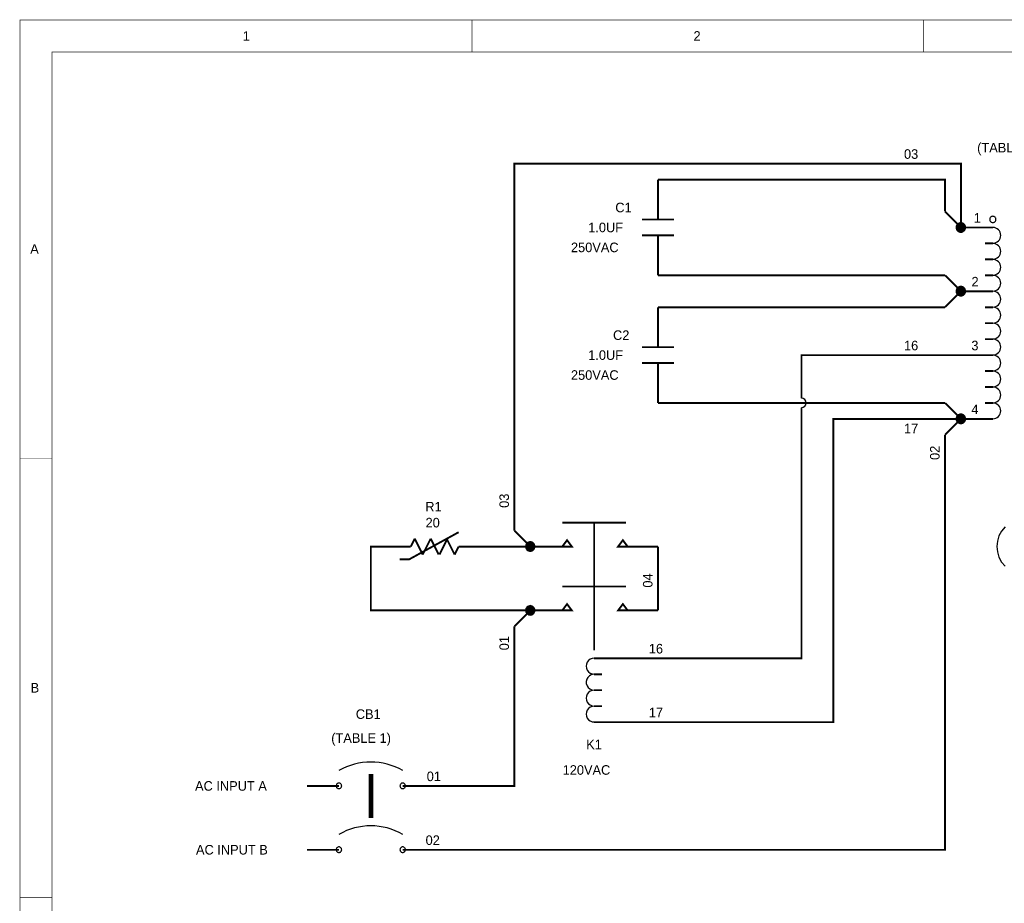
# Model space of a CAD drawing. Extents: x 0 to 17, y 0 to 11.
# Tile 2 of 4: x 0 to 6.2, y 5.5 to 11. Entities that reach past the tile are written whole.
import ezdxf

# ---------------------------------------------------------------- set-up
doc = ezdxf.new("R2010")
doc.units = 0
doc.layers.add('SHEET', color=255, linetype='CONTINUOUS')

msp = doc.modelspace()

# ---------------------------------------------------------------- linework, layer by layer
at = {"layer": 'SHEET'}
for points, const_width in [([(0, 11), (16.9992, 11), (16.9992, 0.0008), (0, 0.0008), (0, 11)], 0.0039), ([(2.8333, 10.8), (2.8333, 11)], 0.0039), ([(5.6667, 10.8), (5.6667, 11)], 0.0039), ([(0.2, 10.8), (16.7992, 10.8), (16.7992, 0.2008), (0.2, 0.2008), (0.2, 10.8)], 0.0039), ([(3.1, 7.8), (3.1, 10.1), (5.9, 10.1), (5.9, 9.7)], 0.0118), ([(4, 9.75), (4, 10)], 0.0118), ([(4, 10), (5.8, 10), (5.8, 9.8)], 0.0118), ([(3.9, 9.75), (4.1, 9.75)], 0.0118), ([(5.8, 9.8), (5.8, 9.8)], 0.0118), ([(5.9, 9.7), (5.8, 9.8)], 0.0118), ([(6.1, 9.7), (5.9, 9.7)], 0.0118), ([(5.9, 9.7), (5.9, 9.7)], 0.0118), ([(3.9, 9.65), (4.1, 9.65)], 0.0118), ([(4, 9.65), (4, 9.4)], 0.0118), ([(6.05, 9.6), (6.1, 9.6)], 0.0118), ([(6.05, 9.5), (6.1, 9.5)], 0.0118), ([(5.8, 9.4), (4, 9.4)], 0.0118), ([(5.8, 9.4), (5.8, 9.4)], 0.0118), ([(5.9, 9.3), (5.8, 9.4)], 0.0118), ([(6.05, 9.4), (6.1, 9.4)], 0.0118), ([(5.9, 9.3), (5.8, 9.2)], 0.0118), ([(6.1, 9.3), (5.9, 9.3)], 0.0118), ([(5.9, 9.3), (5.9, 9.3)], 0.0118), ([(5.9, 9.3), (5.9, 9.3)], 0.0118), ([(4, 8.95), (4, 9.2)], 0.0118), ([(4, 9.2), (5.8, 9.2)], 0.0118), ([(5.8, 9.2), (5.8, 9.2)], 0.0118), ([(6.05, 9.2), (6.1, 9.2)], 0.0118), ([(6.05, 9.1), (6.1, 9.1)], 0.0118), ([(3.9, 8.95), (4.1, 8.95)], 0.0118), ([(6.05, 9), (6.1, 9)], 0.0118), ([(4.9, 8.63), (4.9, 8.9), (5.9, 8.9)], 0.0118), ([(6.1, 8.9), (5.9, 8.9)], 0.0118), ([(3.9, 8.85), (4.1, 8.85)], 0.0118), ([(4, 8.85), (4, 8.6)], 0.0118), ([(6.05, 8.8), (6.1, 8.8)], 0.0118), ([(6.05, 8.7), (6.1, 8.7)], 0.0118), ([(4, 8.6), (5.8, 8.6)], 0.0118), ([(5.8, 8.6), (5.8, 8.6)], 0.0118), ([(5.9, 8.5), (5.8, 8.6)], 0.0118), ([(6.05, 8.6), (6.1, 8.6)], 0.0118), ([(4, 7), (4.9, 7), (4.9, 8.57)], 0.0118), ([(4, 6.6), (5.1, 6.6), (5.1, 8.5), (5.9, 8.5)], 0.0118), ([(5.9, 8.5), (5.8, 8.4)], 0.0118), ([(6.1, 8.5), (5.9, 8.5)], 0.0118), ([(5.9, 8.5), (5.9, 8.5)], 0.0118), ([(5.9, 8.5), (5.9, 8.5)], 0.0118), ([(2.6, 5.8), (5.8, 5.8), (5.8, 8.4)], 0.0118), ([(5.8, 8.4), (5.8, 8.4)], 0.0118), ([(0.2, 8.25), (0, 8.25)], 0.0039), ([(3.8, 7.85), (3.4, 7.85)], 0.0118), ([(3.6, 7.85), (3.6, 7.05)], 0.0118), ([(2.75, 7.79), (2.44, 7.62), (2.38, 7.62)], 0.0118), ([(3.1, 7.8), (3.1, 7.8)], 0.0118), ([(3.1, 7.8), (3.2, 7.7)], 0.0118), ([(2.475, 7.75), (2.45, 7.7)], 0.0118), ([(2.525, 7.65), (2.475, 7.75)], 0.0118), ([(2.575, 7.75), (2.525, 7.65)], 0.0118), ([(2.625, 7.65), (2.575, 7.75)], 0.0118), ([(2.68, 7.75), (2.63, 7.65)], 0.0118), ([(2.725, 7.65), (2.675, 7.75)], 0.0118), ([(2.3, 7.7), (2.2, 7.7), (2.2, 7.3), (3.2, 7.3)], 0.0118), ([(2.45, 7.7), (2.3, 7.7)], 0.0118), ([(2.75, 7.7), (2.725, 7.65)], 0.0118), ([(2.75, 7.7), (2.9, 7.7)], 0.0118), ([(2.9, 7.7), (3.2, 7.7)], 0.0118), ([(3.4, 7.7), (3.2, 7.7)], 0.0118), ([(3.2, 7.7), (3.2, 7.7)], 0.0118), ([(3.8, 7.7), (4, 7.7)], 0.0118), ([(4, 7.3), (4, 7.7)], 0.0118), ([(3.8, 7.45), (3.4, 7.45)], 0.0118), ([(3.2, 7.3), (3.1, 7.2)], 0.0118), ([(3.2, 7.3), (3.2, 7.3)], 0.0118), ([(3.4, 7.3), (3.2, 7.3)], 0.0118), ([(3.8, 7.3), (4, 7.3)], 0.0118), ([(2.6, 6.2), (3.1, 6.2), (3.1, 7.2)], 0.0118), ([(3.1, 7.2), (3.1, 7.2)], 0.0118), ([(3.6, 7), (3.8, 7)], 0.0118), ([(3.8, 7), (4, 7)], 0.0118), ([(3.6, 6.9), (3.65, 6.9)], 0.0118), ([(3.6, 6.8), (3.65, 6.8)], 0.0118), ([(3.6, 6.7), (3.65, 6.7)], 0.0118), ([(3.6, 6.6), (3.8, 6.6)], 0.0118), ([(3.8, 6.6), (4, 6.6)], 0.0118), ([(2.2, 6.275), (2.2, 6)], 0.0295), ([(2, 6.2), (1.8, 6.2)], 0.0118), ([(2.4, 6.2), (2.6, 6.2)], 0.0118), ([(2, 5.8), (1.8, 5.8)], 0.0118), ([(2.4, 5.8), (2.6, 5.8)], 0.0118), ([(0.2, 5.5), (0, 5.5)], 0.0039)]:
    msp.add_lwpolyline(points, dxfattribs=dict(at, const_width=const_width))
for points in [[(6.0996, 9.77), (6.0958, 9.7696), (6.0921, 9.7685), (6.0887, 9.7667), (6.0857, 9.7643), (6.0833, 9.7613), (6.0815, 9.7579), (6.0804, 9.7543), (6.08, 9.7504), (6.0804, 9.7466), (6.0815, 9.7429), (6.0833, 9.7395), (6.0857, 9.7366), (6.0887, 9.7341), (6.0921, 9.7323), (6.0958, 9.7312), (6.0996, 9.7308), (6.1034, 9.7312), (6.1071, 9.7323), (6.1104, 9.7341), (6.1134, 9.7366), (6.1158, 9.7395), (6.1177, 9.7429), (6.1188, 9.7466), (6.1191, 9.7504), (6.1188, 9.7543), (6.1177, 9.7579), (6.1158, 9.7613), (6.1134, 9.7643), (6.1104, 9.7667), (6.1071, 9.7685), (6.1034, 9.7696)], [(5.8996, 9.73), (5.8938, 9.7294), (5.8883, 9.7278), (5.8832, 9.725), (5.8787, 9.7213), (5.875, 9.7169), (5.8723, 9.7117), (5.8706, 9.7062), (5.87, 9.7004), (5.8706, 9.6947), (5.8723, 9.6891), (5.875, 9.684), (5.8787, 9.6795), (5.8832, 9.6758), (5.8883, 9.6731), (5.8938, 9.6714), (5.8996, 9.6709), (5.9054, 9.6714), (5.9109, 9.6731), (5.916, 9.6758), (5.9205, 9.6795), (5.9242, 9.684), (5.9269, 9.6891), (5.9286, 9.6947), (5.9292, 9.7004), (5.9286, 9.7062), (5.9269, 9.7117), (5.9242, 9.7169), (5.9205, 9.7213), (5.916, 9.725), (5.9109, 9.7278), (5.9054, 9.7294)], [(5.8996, 9.73), (5.8938, 9.7294), (5.8883, 9.7278), (5.8832, 9.725), (5.8787, 9.7213), (5.875, 9.7169), (5.8723, 9.7117), (5.8706, 9.7062), (5.87, 9.7004), (5.8706, 9.6947), (5.8723, 9.6891), (5.875, 9.684), (5.8787, 9.6795), (5.8832, 9.6758), (5.8883, 9.6731), (5.8938, 9.6714), (5.8996, 9.6709), (5.9054, 9.6714), (5.9109, 9.6731), (5.916, 9.6758), (5.9205, 9.6795), (5.9242, 9.684), (5.9269, 9.6891), (5.9286, 9.6947), (5.9292, 9.7004), (5.9286, 9.7062), (5.9269, 9.7117), (5.9242, 9.7169), (5.9205, 9.7213), (5.916, 9.725), (5.9109, 9.7278), (5.9054, 9.7294)], [(5.8996, 9.73), (5.8938, 9.7294), (5.8883, 9.7278), (5.8832, 9.725), (5.8787, 9.7213), (5.875, 9.7169), (5.8723, 9.7117), (5.8706, 9.7062), (5.87, 9.7004), (5.8706, 9.6947), (5.8723, 9.6891), (5.875, 9.684), (5.8787, 9.6795), (5.8832, 9.6758), (5.8883, 9.6731), (5.8938, 9.6714), (5.8996, 9.6709), (5.9054, 9.6714), (5.9109, 9.6731), (5.916, 9.6758), (5.9205, 9.6795), (5.9242, 9.684), (5.9269, 9.6891), (5.9286, 9.6947), (5.9292, 9.7004), (5.9286, 9.7062), (5.9269, 9.7117), (5.9242, 9.7169), (5.9205, 9.7213), (5.916, 9.725), (5.9109, 9.7278), (5.9054, 9.7294)], [(5.8996, 9.73), (5.8938, 9.7294), (5.8883, 9.7278), (5.8832, 9.725), (5.8787, 9.7213), (5.875, 9.7169), (5.8723, 9.7117), (5.8706, 9.7062), (5.87, 9.7004), (5.8706, 9.6947), (5.8723, 9.6891), (5.875, 9.684), (5.8787, 9.6795), (5.8832, 9.6758), (5.8883, 9.6731), (5.8938, 9.6714), (5.8996, 9.6709), (5.9054, 9.6714), (5.9109, 9.6731), (5.916, 9.6758), (5.9205, 9.6795), (5.9242, 9.684), (5.9269, 9.6891), (5.9286, 9.6947), (5.9292, 9.7004), (5.9286, 9.7062), (5.9269, 9.7117), (5.9242, 9.7169), (5.9205, 9.7213), (5.916, 9.725), (5.9109, 9.7278), (5.9054, 9.7294)], [(5.8996, 9.73), (5.8938, 9.7294), (5.8883, 9.7278), (5.8832, 9.725), (5.8787, 9.7213), (5.875, 9.7169), (5.8723, 9.7117), (5.8706, 9.7062), (5.87, 9.7004), (5.8706, 9.6947), (5.8723, 9.6891), (5.875, 9.684), (5.8787, 9.6795), (5.8832, 9.6758), (5.8883, 9.6731), (5.8938, 9.6714), (5.8996, 9.6709), (5.9054, 9.6714), (5.9109, 9.6731), (5.916, 9.6758), (5.9205, 9.6795), (5.9242, 9.684), (5.9269, 9.6891), (5.9286, 9.6947), (5.9292, 9.7004), (5.9286, 9.7062), (5.9269, 9.7117), (5.9242, 9.7169), (5.9205, 9.7213), (5.916, 9.725), (5.9109, 9.7278), (5.9054, 9.7294)], [(5.8996, 9.73), (5.8938, 9.7294), (5.8883, 9.7278), (5.8832, 9.725), (5.8787, 9.7213), (5.875, 9.7169), (5.8723, 9.7117), (5.8706, 9.7062), (5.87, 9.7004), (5.8706, 9.6947), (5.8723, 9.6891), (5.875, 9.684), (5.8787, 9.6795), (5.8832, 9.6758), (5.8883, 9.6731), (5.8938, 9.6714), (5.8996, 9.6709), (5.9054, 9.6714), (5.9109, 9.6731), (5.916, 9.6758), (5.9205, 9.6795), (5.9242, 9.684), (5.9269, 9.6891), (5.9286, 9.6947), (5.9292, 9.7004), (5.9286, 9.7062), (5.9269, 9.7117), (5.9242, 9.7169), (5.9205, 9.7213), (5.916, 9.725), (5.9109, 9.7278), (5.9054, 9.7294)], [(5.8996, 9.73), (5.8938, 9.7294), (5.8883, 9.7278), (5.8832, 9.725), (5.8787, 9.7213), (5.875, 9.7169), (5.8723, 9.7117), (5.8706, 9.7062), (5.87, 9.7004), (5.8706, 9.6947), (5.8723, 9.6891), (5.875, 9.684), (5.8787, 9.6795), (5.8832, 9.6758), (5.8883, 9.6731), (5.8938, 9.6714), (5.8996, 9.6709), (5.9054, 9.6714), (5.9109, 9.6731), (5.916, 9.6758), (5.9205, 9.6795), (5.9242, 9.684), (5.9269, 9.6891), (5.9286, 9.6947), (5.9292, 9.7004), (5.9286, 9.7062), (5.9269, 9.7117), (5.9242, 9.7169), (5.9205, 9.7213), (5.916, 9.725), (5.9109, 9.7278), (5.9054, 9.7294)], [(5.8996, 9.73), (5.8938, 9.7294), (5.8883, 9.7278), (5.8832, 9.725), (5.8787, 9.7213), (5.875, 9.7169), (5.8723, 9.7117), (5.8706, 9.7062), (5.87, 9.7004), (5.8706, 9.6947), (5.8723, 9.6891), (5.875, 9.684), (5.8787, 9.6795), (5.8832, 9.6758), (5.8883, 9.6731), (5.8938, 9.6714), (5.8996, 9.6709), (5.9054, 9.6714), (5.9109, 9.6731), (5.916, 9.6758), (5.9205, 9.6795), (5.9242, 9.684), (5.9269, 9.6891), (5.9286, 9.6947), (5.9292, 9.7004), (5.9286, 9.7062), (5.9269, 9.7117), (5.9242, 9.7169), (5.9205, 9.7213), (5.916, 9.725), (5.9109, 9.7278), (5.9054, 9.7294)], [(5.8996, 9.33), (5.8938, 9.3294), (5.8883, 9.3277), (5.8832, 9.325), (5.8787, 9.3213), (5.875, 9.3169), (5.8723, 9.3117), (5.8706, 9.3062), (5.87, 9.3004), (5.8706, 9.2947), (5.8723, 9.2891), (5.875, 9.284), (5.8787, 9.2795), (5.8832, 9.2758), (5.8883, 9.2731), (5.8938, 9.2714), (5.8996, 9.2709), (5.9054, 9.2714), (5.9109, 9.2731), (5.916, 9.2758), (5.9205, 9.2795), (5.9242, 9.284), (5.9269, 9.2891), (5.9286, 9.2947), (5.9292, 9.3004), (5.9286, 9.3062), (5.9269, 9.3117), (5.9242, 9.3169), (5.9205, 9.3213), (5.916, 9.325), (5.9109, 9.3277), (5.9054, 9.3294)], [(5.8996, 9.33), (5.8938, 9.3294), (5.8883, 9.3277), (5.8832, 9.325), (5.8787, 9.3213), (5.875, 9.3169), (5.8723, 9.3117), (5.8706, 9.3062), (5.87, 9.3004), (5.8706, 9.2947), (5.8723, 9.2891), (5.875, 9.284), (5.8787, 9.2795), (5.8832, 9.2758), (5.8883, 9.2731), (5.8938, 9.2714), (5.8996, 9.2709), (5.9054, 9.2714), (5.9109, 9.2731), (5.916, 9.2758), (5.9205, 9.2795), (5.9242, 9.284), (5.9269, 9.2891), (5.9286, 9.2947), (5.9292, 9.3004), (5.9286, 9.3062), (5.9269, 9.3117), (5.9242, 9.3169), (5.9205, 9.3213), (5.916, 9.325), (5.9109, 9.3277), (5.9054, 9.3294)], [(5.8996, 9.33), (5.8938, 9.3294), (5.8883, 9.3277), (5.8832, 9.325), (5.8787, 9.3213), (5.875, 9.3169), (5.8723, 9.3117), (5.8706, 9.3062), (5.87, 9.3004), (5.8706, 9.2947), (5.8723, 9.2891), (5.875, 9.284), (5.8787, 9.2795), (5.8832, 9.2758), (5.8883, 9.2731), (5.8938, 9.2714), (5.8996, 9.2709), (5.9054, 9.2714), (5.9109, 9.2731), (5.916, 9.2758), (5.9205, 9.2795), (5.9242, 9.284), (5.9269, 9.2891), (5.9286, 9.2947), (5.9292, 9.3004), (5.9286, 9.3062), (5.9269, 9.3117), (5.9242, 9.3169), (5.9205, 9.3213), (5.916, 9.325), (5.9109, 9.3277), (5.9054, 9.3294)], [(5.8996, 9.33), (5.8938, 9.3294), (5.8883, 9.3277), (5.8832, 9.325), (5.8787, 9.3213), (5.875, 9.3169), (5.8723, 9.3117), (5.8706, 9.3062), (5.87, 9.3004), (5.8706, 9.2947), (5.8723, 9.2891), (5.875, 9.284), (5.8787, 9.2795), (5.8832, 9.2758), (5.8883, 9.2731), (5.8938, 9.2714), (5.8996, 9.2709), (5.9054, 9.2714), (5.9109, 9.2731), (5.916, 9.2758), (5.9205, 9.2795), (5.9242, 9.284), (5.9269, 9.2891), (5.9286, 9.2947), (5.9292, 9.3004), (5.9286, 9.3062), (5.9269, 9.3117), (5.9242, 9.3169), (5.9205, 9.3213), (5.916, 9.325), (5.9109, 9.3277), (5.9054, 9.3294)], [(5.8996, 9.33), (5.8938, 9.3294), (5.8883, 9.3277), (5.8832, 9.325), (5.8787, 9.3213), (5.875, 9.3169), (5.8723, 9.3117), (5.8706, 9.3062), (5.87, 9.3004), (5.8706, 9.2947), (5.8723, 9.2891), (5.875, 9.284), (5.8787, 9.2795), (5.8832, 9.2758), (5.8883, 9.2731), (5.8938, 9.2714), (5.8996, 9.2709), (5.9054, 9.2714), (5.9109, 9.2731), (5.916, 9.2758), (5.9205, 9.2795), (5.9242, 9.284), (5.9269, 9.2891), (5.9286, 9.2947), (5.9292, 9.3004), (5.9286, 9.3062), (5.9269, 9.3117), (5.9242, 9.3169), (5.9205, 9.3213), (5.916, 9.325), (5.9109, 9.3277), (5.9054, 9.3294)], [(5.8996, 9.33), (5.8938, 9.3294), (5.8883, 9.3277), (5.8832, 9.325), (5.8787, 9.3213), (5.875, 9.3169), (5.8723, 9.3117), (5.8706, 9.3062), (5.87, 9.3004), (5.8706, 9.2947), (5.8723, 9.2891), (5.875, 9.284), (5.8787, 9.2795), (5.8832, 9.2758), (5.8883, 9.2731), (5.8938, 9.2714), (5.8996, 9.2709), (5.9054, 9.2714), (5.9109, 9.2731), (5.916, 9.2758), (5.9205, 9.2795), (5.9242, 9.284), (5.9269, 9.2891), (5.9286, 9.2947), (5.9292, 9.3004), (5.9286, 9.3062), (5.9269, 9.3117), (5.9242, 9.3169), (5.9205, 9.3213), (5.916, 9.325), (5.9109, 9.3277), (5.9054, 9.3294)], [(5.8996, 9.33), (5.8938, 9.3294), (5.8883, 9.3277), (5.8832, 9.325), (5.8787, 9.3213), (5.875, 9.3169), (5.8723, 9.3117), (5.8706, 9.3062), (5.87, 9.3004), (5.8706, 9.2947), (5.8723, 9.2891), (5.875, 9.284), (5.8787, 9.2795), (5.8832, 9.2758), (5.8883, 9.2731), (5.8938, 9.2714), (5.8996, 9.2709), (5.9054, 9.2714), (5.9109, 9.2731), (5.916, 9.2758), (5.9205, 9.2795), (5.9242, 9.284), (5.9269, 9.2891), (5.9286, 9.2947), (5.9292, 9.3004), (5.9286, 9.3062), (5.9269, 9.3117), (5.9242, 9.3169), (5.9205, 9.3213), (5.916, 9.325), (5.9109, 9.3277), (5.9054, 9.3294)], [(5.8996, 9.33), (5.8938, 9.3294), (5.8883, 9.3277), (5.8832, 9.325), (5.8787, 9.3213), (5.875, 9.3169), (5.8723, 9.3117), (5.8706, 9.3062), (5.87, 9.3004), (5.8706, 9.2947), (5.8723, 9.2891), (5.875, 9.284), (5.8787, 9.2795), (5.8832, 9.2758), (5.8883, 9.2731), (5.8938, 9.2714), (5.8996, 9.2709), (5.9054, 9.2714), (5.9109, 9.2731), (5.916, 9.2758), (5.9205, 9.2795), (5.9242, 9.284), (5.9269, 9.2891), (5.9286, 9.2947), (5.9292, 9.3004), (5.9286, 9.3062), (5.9269, 9.3117), (5.9242, 9.3169), (5.9205, 9.3213), (5.916, 9.325), (5.9109, 9.3277), (5.9054, 9.3294)], [(5.8996, 9.33), (5.8938, 9.3294), (5.8883, 9.3277), (5.8832, 9.325), (5.8787, 9.3213), (5.875, 9.3169), (5.8723, 9.3117), (5.8706, 9.3062), (5.87, 9.3004), (5.8706, 9.2947), (5.8723, 9.2891), (5.875, 9.284), (5.8787, 9.2795), (5.8832, 9.2758), (5.8883, 9.2731), (5.8938, 9.2714), (5.8996, 9.2709), (5.9054, 9.2714), (5.9109, 9.2731), (5.916, 9.2758), (5.9205, 9.2795), (5.9242, 9.284), (5.9269, 9.2891), (5.9286, 9.2947), (5.9292, 9.3004), (5.9286, 9.3062), (5.9269, 9.3117), (5.9242, 9.3169), (5.9205, 9.3213), (5.916, 9.325), (5.9109, 9.3277), (5.9054, 9.3294)], [(5.8996, 8.53), (5.8938, 8.5294), (5.8883, 8.5277), (5.8832, 8.525), (5.8787, 8.5213), (5.875, 8.5168), (5.8723, 8.5117), (5.8706, 8.5062), (5.87, 8.5004), (5.8706, 8.4946), (5.8723, 8.4891), (5.875, 8.484), (5.8787, 8.4795), (5.8832, 8.4758), (5.8883, 8.4731), (5.8938, 8.4714), (5.8996, 8.4708), (5.9054, 8.4714), (5.9109, 8.4731), (5.916, 8.4758), (5.9205, 8.4795), (5.9242, 8.484), (5.9269, 8.4891), (5.9286, 8.4946), (5.9292, 8.5004), (5.9286, 8.5062), (5.9269, 8.5117), (5.9242, 8.5168), (5.9205, 8.5213), (5.916, 8.525), (5.9109, 8.5277), (5.9054, 8.5294)], [(5.8996, 8.53), (5.8938, 8.5294), (5.8883, 8.5277), (5.8832, 8.525), (5.8787, 8.5213), (5.875, 8.5168), (5.8723, 8.5117), (5.8706, 8.5062), (5.87, 8.5004), (5.8706, 8.4946), (5.8723, 8.4891), (5.875, 8.484), (5.8787, 8.4795), (5.8832, 8.4758), (5.8883, 8.4731), (5.8938, 8.4714), (5.8996, 8.4708), (5.9054, 8.4714), (5.9109, 8.4731), (5.916, 8.4758), (5.9205, 8.4795), (5.9242, 8.484), (5.9269, 8.4891), (5.9286, 8.4946), (5.9292, 8.5004), (5.9286, 8.5062), (5.9269, 8.5117), (5.9242, 8.5168), (5.9205, 8.5213), (5.916, 8.525), (5.9109, 8.5277), (5.9054, 8.5294)], [(5.8996, 8.53), (5.8938, 8.5294), (5.8883, 8.5277), (5.8832, 8.525), (5.8787, 8.5213), (5.875, 8.5168), (5.8723, 8.5117), (5.8706, 8.5062), (5.87, 8.5004), (5.8706, 8.4946), (5.8723, 8.4891), (5.875, 8.484), (5.8787, 8.4795), (5.8832, 8.4758), (5.8883, 8.4731), (5.8938, 8.4714), (5.8996, 8.4708), (5.9054, 8.4714), (5.9109, 8.4731), (5.916, 8.4758), (5.9205, 8.4795), (5.9242, 8.484), (5.9269, 8.4891), (5.9286, 8.4946), (5.9292, 8.5004), (5.9286, 8.5062), (5.9269, 8.5117), (5.9242, 8.5168), (5.9205, 8.5213), (5.916, 8.525), (5.9109, 8.5277), (5.9054, 8.5294)], [(5.8996, 8.53), (5.8938, 8.5294), (5.8883, 8.5277), (5.8832, 8.525), (5.8787, 8.5213), (5.875, 8.5168), (5.8723, 8.5117), (5.8706, 8.5062), (5.87, 8.5004), (5.8706, 8.4946), (5.8723, 8.4891), (5.875, 8.484), (5.8787, 8.4795), (5.8832, 8.4758), (5.8883, 8.4731), (5.8938, 8.4714), (5.8996, 8.4708), (5.9054, 8.4714), (5.9109, 8.4731), (5.916, 8.4758), (5.9205, 8.4795), (5.9242, 8.484), (5.9269, 8.4891), (5.9286, 8.4946), (5.9292, 8.5004), (5.9286, 8.5062), (5.9269, 8.5117), (5.9242, 8.5168), (5.9205, 8.5213), (5.916, 8.525), (5.9109, 8.5277), (5.9054, 8.5294)], [(5.8996, 8.53), (5.8938, 8.5294), (5.8883, 8.5277), (5.8832, 8.525), (5.8787, 8.5213), (5.875, 8.5168), (5.8723, 8.5117), (5.8706, 8.5062), (5.87, 8.5004), (5.8706, 8.4946), (5.8723, 8.4891), (5.875, 8.484), (5.8787, 8.4795), (5.8832, 8.4758), (5.8883, 8.4731), (5.8938, 8.4714), (5.8996, 8.4708), (5.9054, 8.4714), (5.9109, 8.4731), (5.916, 8.4758), (5.9205, 8.4795), (5.9242, 8.484), (5.9269, 8.4891), (5.9286, 8.4946), (5.9292, 8.5004), (5.9286, 8.5062), (5.9269, 8.5117), (5.9242, 8.5168), (5.9205, 8.5213), (5.916, 8.525), (5.9109, 8.5277), (5.9054, 8.5294)], [(5.8996, 8.53), (5.8938, 8.5294), (5.8883, 8.5277), (5.8832, 8.525), (5.8787, 8.5213), (5.875, 8.5168), (5.8723, 8.5117), (5.8706, 8.5062), (5.87, 8.5004), (5.8706, 8.4946), (5.8723, 8.4891), (5.875, 8.484), (5.8787, 8.4795), (5.8832, 8.4758), (5.8883, 8.4731), (5.8938, 8.4714), (5.8996, 8.4708), (5.9054, 8.4714), (5.9109, 8.4731), (5.916, 8.4758), (5.9205, 8.4795), (5.9242, 8.484), (5.9269, 8.4891), (5.9286, 8.4946), (5.9292, 8.5004), (5.9286, 8.5062), (5.9269, 8.5117), (5.9242, 8.5168), (5.9205, 8.5213), (5.916, 8.525), (5.9109, 8.5277), (5.9054, 8.5294)], [(5.8996, 8.53), (5.8938, 8.5294), (5.8883, 8.5277), (5.8832, 8.525), (5.8787, 8.5213), (5.875, 8.5168), (5.8723, 8.5117), (5.8706, 8.5062), (5.87, 8.5004), (5.8706, 8.4946), (5.8723, 8.4891), (5.875, 8.484), (5.8787, 8.4795), (5.8832, 8.4758), (5.8883, 8.4731), (5.8938, 8.4714), (5.8996, 8.4708), (5.9054, 8.4714), (5.9109, 8.4731), (5.916, 8.4758), (5.9205, 8.4795), (5.9242, 8.484), (5.9269, 8.4891), (5.9286, 8.4946), (5.9292, 8.5004), (5.9286, 8.5062), (5.9269, 8.5117), (5.9242, 8.5168), (5.9205, 8.5213), (5.916, 8.525), (5.9109, 8.5277), (5.9054, 8.5294)], [(5.8996, 8.53), (5.8938, 8.5294), (5.8883, 8.5277), (5.8832, 8.525), (5.8787, 8.5213), (5.875, 8.5168), (5.8723, 8.5117), (5.8706, 8.5062), (5.87, 8.5004), (5.8706, 8.4946), (5.8723, 8.4891), (5.875, 8.484), (5.8787, 8.4795), (5.8832, 8.4758), (5.8883, 8.4731), (5.8938, 8.4714), (5.8996, 8.4708), (5.9054, 8.4714), (5.9109, 8.4731), (5.916, 8.4758), (5.9205, 8.4795), (5.9242, 8.484), (5.9269, 8.4891), (5.9286, 8.4946), (5.9292, 8.5004), (5.9286, 8.5062), (5.9269, 8.5117), (5.9242, 8.5168), (5.9205, 8.5213), (5.916, 8.525), (5.9109, 8.5277), (5.9054, 8.5294)], [(5.8996, 8.53), (5.8938, 8.5294), (5.8883, 8.5277), (5.8832, 8.525), (5.8787, 8.5213), (5.875, 8.5168), (5.8723, 8.5117), (5.8706, 8.5062), (5.87, 8.5004), (5.8706, 8.4946), (5.8723, 8.4891), (5.875, 8.484), (5.8787, 8.4795), (5.8832, 8.4758), (5.8883, 8.4731), (5.8938, 8.4714), (5.8996, 8.4708), (5.9054, 8.4714), (5.9109, 8.4731), (5.916, 8.4758), (5.9205, 8.4795), (5.9242, 8.484), (5.9269, 8.4891), (5.9286, 8.4946), (5.9292, 8.5004), (5.9286, 8.5062), (5.9269, 8.5117), (5.9242, 8.5168), (5.9205, 8.5213), (5.916, 8.525), (5.9109, 8.5277), (5.9054, 8.5294)], [(5.8996, 8.53), (5.8938, 8.5294), (5.8883, 8.5277), (5.8832, 8.525), (5.8787, 8.5213), (5.875, 8.5168), (5.8723, 8.5117), (5.8706, 8.5062), (5.87, 8.5004), (5.8706, 8.4946), (5.8723, 8.4891), (5.875, 8.484), (5.8787, 8.4795), (5.8832, 8.4758), (5.8883, 8.4731), (5.8938, 8.4714), (5.8996, 8.4708), (5.9054, 8.4714), (5.9109, 8.4731), (5.916, 8.4758), (5.9205, 8.4795), (5.9242, 8.484), (5.9269, 8.4891), (5.9286, 8.4946), (5.9292, 8.5004), (5.9286, 8.5062), (5.9269, 8.5117), (5.9242, 8.5168), (5.9205, 8.5213), (5.916, 8.525), (5.9109, 8.5277), (5.9054, 8.5294)], [(5.8996, 8.53), (5.8938, 8.5294), (5.8883, 8.5277), (5.8832, 8.525), (5.8787, 8.5213), (5.875, 8.5168), (5.8723, 8.5117), (5.8706, 8.5062), (5.87, 8.5004), (5.8706, 8.4946), (5.8723, 8.4891), (5.875, 8.484), (5.8787, 8.4795), (5.8832, 8.4758), (5.8883, 8.4731), (5.8938, 8.4714), (5.8996, 8.4708), (5.9054, 8.4714), (5.9109, 8.4731), (5.916, 8.4758), (5.9205, 8.4795), (5.9242, 8.484), (5.9269, 8.4891), (5.9286, 8.4946), (5.9292, 8.5004), (5.9286, 8.5062), (5.9269, 8.5117), (5.9242, 8.5168), (5.9205, 8.5213), (5.916, 8.525), (5.9109, 8.5277), (5.9054, 8.5294)], [(3.2292, 7.7004), (3.2286, 7.7062), (3.2269, 7.7117), (3.2242, 7.7168), (3.2205, 7.7213), (3.216, 7.725), (3.2109, 7.7277), (3.2054, 7.7294), (3.1996, 7.73), (3.1938, 7.7294), (3.1883, 7.7277), (3.1831, 7.725), (3.1787, 7.7213), (3.175, 7.7168), (3.1722, 7.7117), (3.1706, 7.7062), (3.17, 7.7004), (3.1706, 7.6946), (3.1722, 7.6891), (3.175, 7.684), (3.1787, 7.6795), (3.1831, 7.6758), (3.1883, 7.6731), (3.1938, 7.6714), (3.1996, 7.6708), (3.2054, 7.6714), (3.2109, 7.6731), (3.216, 7.6758), (3.2205, 7.6795), (3.2242, 7.684), (3.2269, 7.6891), (3.2286, 7.6946)], [(3.2292, 7.7004), (3.2286, 7.7062), (3.2269, 7.7117), (3.2242, 7.7168), (3.2205, 7.7213), (3.216, 7.725), (3.2109, 7.7277), (3.2054, 7.7294), (3.1996, 7.73), (3.1938, 7.7294), (3.1883, 7.7277), (3.1831, 7.725), (3.1787, 7.7213), (3.175, 7.7168), (3.1722, 7.7117), (3.1706, 7.7062), (3.17, 7.7004), (3.1706, 7.6946), (3.1722, 7.6891), (3.175, 7.684), (3.1787, 7.6795), (3.1831, 7.6758), (3.1883, 7.6731), (3.1938, 7.6714), (3.1996, 7.6708), (3.2054, 7.6714), (3.2109, 7.6731), (3.216, 7.6758), (3.2205, 7.6795), (3.2242, 7.684), (3.2269, 7.6891), (3.2286, 7.6946)], [(3.2292, 7.7004), (3.2286, 7.7062), (3.2269, 7.7117), (3.2242, 7.7168), (3.2205, 7.7213), (3.216, 7.725), (3.2109, 7.7277), (3.2054, 7.7294), (3.1996, 7.73), (3.1938, 7.7294), (3.1883, 7.7277), (3.1831, 7.725), (3.1787, 7.7213), (3.175, 7.7168), (3.1722, 7.7117), (3.1706, 7.7062), (3.17, 7.7004), (3.1706, 7.6946), (3.1722, 7.6891), (3.175, 7.684), (3.1787, 7.6795), (3.1831, 7.6758), (3.1883, 7.6731), (3.1938, 7.6714), (3.1996, 7.6708), (3.2054, 7.6714), (3.2109, 7.6731), (3.216, 7.6758), (3.2205, 7.6795), (3.2242, 7.684), (3.2269, 7.6891), (3.2286, 7.6946)], [(3.2292, 7.7004), (3.2286, 7.7062), (3.2269, 7.7117), (3.2242, 7.7168), (3.2205, 7.7213), (3.216, 7.725), (3.2109, 7.7277), (3.2054, 7.7294), (3.1996, 7.73), (3.1938, 7.7294), (3.1883, 7.7277), (3.1831, 7.725), (3.1787, 7.7213), (3.175, 7.7168), (3.1722, 7.7117), (3.1706, 7.7062), (3.17, 7.7004), (3.1706, 7.6946), (3.1722, 7.6891), (3.175, 7.684), (3.1787, 7.6795), (3.1831, 7.6758), (3.1883, 7.6731), (3.1938, 7.6714), (3.1996, 7.6708), (3.2054, 7.6714), (3.2109, 7.6731), (3.216, 7.6758), (3.2205, 7.6795), (3.2242, 7.684), (3.2269, 7.6891), (3.2286, 7.6946)], [(3.2292, 7.7004), (3.2286, 7.7062), (3.2269, 7.7117), (3.2242, 7.7168), (3.2205, 7.7213), (3.216, 7.725), (3.2109, 7.7277), (3.2054, 7.7294), (3.1996, 7.73), (3.1938, 7.7294), (3.1883, 7.7277), (3.1831, 7.725), (3.1787, 7.7213), (3.175, 7.7168), (3.1722, 7.7117), (3.1706, 7.7062), (3.17, 7.7004), (3.1706, 7.6946), (3.1722, 7.6891), (3.175, 7.684), (3.1787, 7.6795), (3.1831, 7.6758), (3.1883, 7.6731), (3.1938, 7.6714), (3.1996, 7.6708), (3.2054, 7.6714), (3.2109, 7.6731), (3.216, 7.6758), (3.2205, 7.6795), (3.2242, 7.684), (3.2269, 7.6891), (3.2286, 7.6946)], [(3.2292, 7.7004), (3.2286, 7.7062), (3.2269, 7.7117), (3.2242, 7.7168), (3.2205, 7.7213), (3.216, 7.725), (3.2109, 7.7277), (3.2054, 7.7294), (3.1996, 7.73), (3.1938, 7.7294), (3.1883, 7.7277), (3.1831, 7.725), (3.1787, 7.7213), (3.175, 7.7168), (3.1722, 7.7117), (3.1706, 7.7062), (3.17, 7.7004), (3.1706, 7.6946), (3.1722, 7.6891), (3.175, 7.684), (3.1787, 7.6795), (3.1831, 7.6758), (3.1883, 7.6731), (3.1938, 7.6714), (3.1996, 7.6708), (3.2054, 7.6714), (3.2109, 7.6731), (3.216, 7.6758), (3.2205, 7.6795), (3.2242, 7.684), (3.2269, 7.6891), (3.2286, 7.6946)], [(3.2292, 7.7004), (3.2286, 7.7062), (3.2269, 7.7117), (3.2242, 7.7168), (3.2205, 7.7213), (3.216, 7.725), (3.2109, 7.7277), (3.2054, 7.7294), (3.1996, 7.73), (3.1938, 7.7294), (3.1883, 7.7277), (3.1831, 7.725), (3.1787, 7.7213), (3.175, 7.7168), (3.1722, 7.7117), (3.1706, 7.7062), (3.17, 7.7004), (3.1706, 7.6946), (3.1722, 7.6891), (3.175, 7.684), (3.1787, 7.6795), (3.1831, 7.6758), (3.1883, 7.6731), (3.1938, 7.6714), (3.1996, 7.6708), (3.2054, 7.6714), (3.2109, 7.6731), (3.216, 7.6758), (3.2205, 7.6795), (3.2242, 7.684), (3.2269, 7.6891), (3.2286, 7.6946)], [(3.2292, 7.7004), (3.2286, 7.7062), (3.2269, 7.7117), (3.2242, 7.7168), (3.2205, 7.7213), (3.216, 7.725), (3.2109, 7.7277), (3.2054, 7.7294), (3.1996, 7.73), (3.1938, 7.7294), (3.1883, 7.7277), (3.1831, 7.725), (3.1787, 7.7213), (3.175, 7.7168), (3.1722, 7.7117), (3.1706, 7.7062), (3.17, 7.7004), (3.1706, 7.6946), (3.1722, 7.6891), (3.175, 7.684), (3.1787, 7.6795), (3.1831, 7.6758), (3.1883, 7.6731), (3.1938, 7.6714), (3.1996, 7.6708), (3.2054, 7.6714), (3.2109, 7.6731), (3.216, 7.6758), (3.2205, 7.6795), (3.2242, 7.684), (3.2269, 7.6891), (3.2286, 7.6946)], [(3.2292, 7.3004), (3.2286, 7.3062), (3.2269, 7.3117), (3.2242, 7.3168), (3.2205, 7.3213), (3.216, 7.325), (3.2109, 7.3277), (3.2054, 7.3294), (3.1996, 7.33), (3.1938, 7.3294), (3.1883, 7.3277), (3.1831, 7.325), (3.1787, 7.3213), (3.175, 7.3168), (3.1722, 7.3117), (3.1706, 7.3062), (3.17, 7.3004), (3.1706, 7.2946), (3.1722, 7.2891), (3.175, 7.284), (3.1787, 7.2795), (3.1831, 7.2758), (3.1883, 7.2731), (3.1938, 7.2714), (3.1996, 7.2708), (3.2054, 7.2714), (3.2109, 7.2731), (3.216, 7.2758), (3.2205, 7.2795), (3.2242, 7.284), (3.2269, 7.2891), (3.2286, 7.2946)], [(3.2292, 7.3004), (3.2286, 7.3062), (3.2269, 7.3117), (3.2242, 7.3168), (3.2205, 7.3213), (3.216, 7.325), (3.2109, 7.3277), (3.2054, 7.3294), (3.1996, 7.33), (3.1938, 7.3294), (3.1883, 7.3277), (3.1831, 7.325), (3.1787, 7.3213), (3.175, 7.3168), (3.1722, 7.3117), (3.1706, 7.3062), (3.17, 7.3004), (3.1706, 7.2946), (3.1722, 7.2891), (3.175, 7.284), (3.1787, 7.2795), (3.1831, 7.2758), (3.1883, 7.2731), (3.1938, 7.2714), (3.1996, 7.2708), (3.2054, 7.2714), (3.2109, 7.2731), (3.216, 7.2758), (3.2205, 7.2795), (3.2242, 7.284), (3.2269, 7.2891), (3.2286, 7.2946)], [(3.2292, 7.3004), (3.2286, 7.3062), (3.2269, 7.3117), (3.2242, 7.3168), (3.2205, 7.3213), (3.216, 7.325), (3.2109, 7.3277), (3.2054, 7.3294), (3.1996, 7.33), (3.1938, 7.3294), (3.1883, 7.3277), (3.1831, 7.325), (3.1787, 7.3213), (3.175, 7.3168), (3.1722, 7.3117), (3.1706, 7.3062), (3.17, 7.3004), (3.1706, 7.2946), (3.1722, 7.2891), (3.175, 7.284), (3.1787, 7.2795), (3.1831, 7.2758), (3.1883, 7.2731), (3.1938, 7.2714), (3.1996, 7.2708), (3.2054, 7.2714), (3.2109, 7.2731), (3.216, 7.2758), (3.2205, 7.2795), (3.2242, 7.284), (3.2269, 7.2891), (3.2286, 7.2946)], [(3.2292, 7.3004), (3.2286, 7.3062), (3.2269, 7.3117), (3.2242, 7.3168), (3.2205, 7.3213), (3.216, 7.325), (3.2109, 7.3277), (3.2054, 7.3294), (3.1996, 7.33), (3.1938, 7.3294), (3.1883, 7.3277), (3.1831, 7.325), (3.1787, 7.3213), (3.175, 7.3168), (3.1722, 7.3117), (3.1706, 7.3062), (3.17, 7.3004), (3.1706, 7.2946), (3.1722, 7.2891), (3.175, 7.284), (3.1787, 7.2795), (3.1831, 7.2758), (3.1883, 7.2731), (3.1938, 7.2714), (3.1996, 7.2708), (3.2054, 7.2714), (3.2109, 7.2731), (3.216, 7.2758), (3.2205, 7.2795), (3.2242, 7.284), (3.2269, 7.2891), (3.2286, 7.2946)], [(3.2292, 7.3004), (3.2286, 7.3062), (3.2269, 7.3117), (3.2242, 7.3168), (3.2205, 7.3213), (3.216, 7.325), (3.2109, 7.3277), (3.2054, 7.3294), (3.1996, 7.33), (3.1938, 7.3294), (3.1883, 7.3277), (3.1831, 7.325), (3.1787, 7.3213), (3.175, 7.3168), (3.1722, 7.3117), (3.1706, 7.3062), (3.17, 7.3004), (3.1706, 7.2946), (3.1722, 7.2891), (3.175, 7.284), (3.1787, 7.2795), (3.1831, 7.2758), (3.1883, 7.2731), (3.1938, 7.2714), (3.1996, 7.2708), (3.2054, 7.2714), (3.2109, 7.2731), (3.216, 7.2758), (3.2205, 7.2795), (3.2242, 7.284), (3.2269, 7.2891), (3.2286, 7.2946)], [(3.2292, 7.3004), (3.2286, 7.3062), (3.2269, 7.3117), (3.2242, 7.3168), (3.2205, 7.3213), (3.216, 7.325), (3.2109, 7.3277), (3.2054, 7.3294), (3.1996, 7.33), (3.1938, 7.3294), (3.1883, 7.3277), (3.1831, 7.325), (3.1787, 7.3213), (3.175, 7.3168), (3.1722, 7.3117), (3.1706, 7.3062), (3.17, 7.3004), (3.1706, 7.2946), (3.1722, 7.2891), (3.175, 7.284), (3.1787, 7.2795), (3.1831, 7.2758), (3.1883, 7.2731), (3.1938, 7.2714), (3.1996, 7.2708), (3.2054, 7.2714), (3.2109, 7.2731), (3.216, 7.2758), (3.2205, 7.2795), (3.2242, 7.284), (3.2269, 7.2891), (3.2286, 7.2946)], [(3.2292, 7.3004), (3.2286, 7.3062), (3.2269, 7.3117), (3.2242, 7.3168), (3.2205, 7.3213), (3.216, 7.325), (3.2109, 7.3277), (3.2054, 7.3294), (3.1996, 7.33), (3.1938, 7.3294), (3.1883, 7.3277), (3.1831, 7.325), (3.1787, 7.3213), (3.175, 7.3168), (3.1722, 7.3117), (3.1706, 7.3062), (3.17, 7.3004), (3.1706, 7.2946), (3.1722, 7.2891), (3.175, 7.284), (3.1787, 7.2795), (3.1831, 7.2758), (3.1883, 7.2731), (3.1938, 7.2714), (3.1996, 7.2708), (3.2054, 7.2714), (3.2109, 7.2731), (3.216, 7.2758), (3.2205, 7.2795), (3.2242, 7.284), (3.2269, 7.2891), (3.2286, 7.2946)], [(3.2292, 7.3004), (3.2286, 7.3062), (3.2269, 7.3117), (3.2242, 7.3168), (3.2205, 7.3213), (3.216, 7.325), (3.2109, 7.3277), (3.2054, 7.3294), (3.1996, 7.33), (3.1938, 7.3294), (3.1883, 7.3277), (3.1831, 7.325), (3.1787, 7.3213), (3.175, 7.3168), (3.1722, 7.3117), (3.1706, 7.3062), (3.17, 7.3004), (3.1706, 7.2946), (3.1722, 7.2891), (3.175, 7.284), (3.1787, 7.2795), (3.1831, 7.2758), (3.1883, 7.2731), (3.1938, 7.2714), (3.1996, 7.2708), (3.2054, 7.2714), (3.2109, 7.2731), (3.216, 7.2758), (3.2205, 7.2795), (3.2242, 7.284), (3.2269, 7.2891), (3.2286, 7.2946)], [(1.9996, 6.2177), (1.9962, 6.2174), (1.993, 6.2164), (1.99, 6.2148), (1.9874, 6.2127), (1.9852, 6.21), (1.9836, 6.207), (1.9827, 6.2038), (1.9823, 6.2004), (1.9827, 6.197), (1.9836, 6.1938), (1.9852, 6.1908), (1.9874, 6.1882), (1.99, 6.186), (1.993, 6.1844), (1.9962, 6.1835), (1.9996, 6.1831), (2.003, 6.1835), (2.0062, 6.1844), (2.0092, 6.186), (2.0118, 6.1882), (2.014, 6.1908), (2.0156, 6.1938), (2.0165, 6.197), (2.0169, 6.2004), (2.0165, 6.2038), (2.0156, 6.207), (2.014, 6.21), (2.0118, 6.2127), (2.0092, 6.2148), (2.0062, 6.2164), (2.003, 6.2174)], [(2.3996, 6.2177), (2.3962, 6.2174), (2.393, 6.2164), (2.39, 6.2148), (2.3874, 6.2127), (2.3852, 6.21), (2.3836, 6.207), (2.3826, 6.2038), (2.3823, 6.2004), (2.3826, 6.197), (2.3836, 6.1938), (2.3852, 6.1908), (2.3874, 6.1882), (2.39, 6.186), (2.393, 6.1844), (2.3962, 6.1835), (2.3996, 6.1831), (2.403, 6.1835), (2.4062, 6.1844), (2.4092, 6.186), (2.4118, 6.1882), (2.414, 6.1908), (2.4155, 6.1938), (2.4165, 6.197), (2.4169, 6.2004), (2.4165, 6.2038), (2.4155, 6.207), (2.414, 6.21), (2.4118, 6.2127), (2.4092, 6.2148), (2.4062, 6.2164), (2.403, 6.2174)], [(1.9996, 5.8177), (1.9962, 5.8174), (1.993, 5.8164), (1.99, 5.8148), (1.9874, 5.8127), (1.9852, 5.81), (1.9836, 5.807), (1.9827, 5.8038), (1.9823, 5.8004), (1.9827, 5.797), (1.9836, 5.7938), (1.9852, 5.7908), (1.9874, 5.7882), (1.99, 5.786), (1.993, 5.7844), (1.9962, 5.7835), (1.9996, 5.7831), (2.003, 5.7835), (2.0062, 5.7844), (2.0092, 5.786), (2.0118, 5.7882), (2.014, 5.7908), (2.0156, 5.7938), (2.0165, 5.797), (2.0169, 5.8004), (2.0165, 5.8038), (2.0156, 5.807), (2.014, 5.81), (2.0118, 5.8127), (2.0092, 5.8148), (2.0062, 5.8164), (2.003, 5.8174)], [(2.3996, 5.8177), (2.3962, 5.8174), (2.393, 5.8164), (2.39, 5.8148), (2.3874, 5.8127), (2.3852, 5.81), (2.3836, 5.807), (2.3826, 5.8038), (2.3823, 5.8004), (2.3826, 5.797), (2.3836, 5.7938), (2.3852, 5.7908), (2.3874, 5.7882), (2.39, 5.786), (2.393, 5.7844), (2.3962, 5.7835), (2.3996, 5.7831), (2.403, 5.7835), (2.4062, 5.7844), (2.4092, 5.786), (2.4118, 5.7882), (2.414, 5.7908), (2.4155, 5.7938), (2.4165, 5.797), (2.4169, 5.8004), (2.4165, 5.8038), (2.4155, 5.807), (2.414, 5.81), (2.4118, 5.8127), (2.4092, 5.8148), (2.4062, 5.8164), (2.403, 5.8174)]]:
    msp.add_lwpolyline(points, close=True, dxfattribs=at)
at = {"layer": 'SHEET', "const_width": 0.03}
for points in [[(5.885, 9.7, 1), (5.915, 9.7, 1)], [(5.885, 9.3, 1), (5.915, 9.3, 1)], [(5.885, 8.5, 1), (5.915, 8.5, 1)], [(3.185, 7.7, 1), (3.215, 7.7, 1)], [(3.185, 7.3, 1), (3.215, 7.3, 1)]]:
    msp.add_lwpolyline(points, format="xyb", close=True, dxfattribs=at)
at = {"layer": 'SHEET'}
msp.add_lwpolyline([(6.1761, 7.8239), (6.1544, 7.7974), (6.1383, 7.7672), (6.1283, 7.7345), (6.125, 7.7004), (6.1283, 7.6663), (6.1383, 7.6336), (6.1544, 7.6034), (6.1761, 7.577)], dxfattribs=at)
at = {"layer": 'SHEET', "const_width": 0.0118}
for points in [[(3.46, 7.7), (3.4, 7.7), (3.43, 7.74), (3.46, 7.7)], [(3.46, 7.7), (3.43, 7.74), (3.4, 7.7), (3.46, 7.7), (3.46, 7.7)], [(3.81, 7.7), (3.75, 7.7), (3.78, 7.74), (3.81, 7.7)], [(3.81, 7.7), (3.78, 7.74), (3.75, 7.7), (3.81, 7.7), (3.81, 7.7)], [(3.46, 7.3), (3.4, 7.3), (3.43, 7.34), (3.46, 7.3)], [(3.46, 7.3), (3.43, 7.34), (3.4, 7.3), (3.46, 7.3), (3.46, 7.3)], [(3.81, 7.3), (3.75, 7.3), (3.78, 7.34), (3.81, 7.3)], [(3.81, 7.3), (3.78, 7.34), (3.75, 7.3), (3.81, 7.3), (3.81, 7.3)]]:
    msp.add_lwpolyline(points, close=True, dxfattribs=at)
at = {"layer": 'SHEET'}
for centre, radius, start, end in [((6.0996, 9.6504), 0.0496, 270.47878, 89.51342), ((6.0996, 9.5504), 0.0496, 270.47879, 89.51343), ((6.0996, 9.4504), 0.0496, 270.4788, 89.51344), ((6.0996, 9.3504), 0.0496, 270.47881, 89.51345), ((6.0996, 9.2504), 0.0496, 270.47882, 89.51346), ((6.0996, 9.1504), 0.0496, 270.47882, 89.51347), ((6.0996, 9.0504), 0.0496, 270.47883, 89.51348), ((6.0996, 8.9504), 0.0496, 270.47884, 89.51349), ((6.0996, 8.8504), 0.0496, 270.47885, 89.51349), ((6.0996, 8.7504), 0.0496, 270.47886, 89.5135), ((6.0996, 8.6504), 0.0496, 270.47887, 89.51351), ((4.8996, 8.6004), 0.0296, 270.77293, 89.20511), ((6.0996, 8.5504), 0.0496, 270.47888, 89.51352), ((3.5996, 6.9504), 0.0496, 89.54136, 270.45081), ((3.5996, 6.8504), 0.0496, 78.57579, 270.45082), ((3.5996, 6.7504), 0.0496, 89.54138, 270.45082), ((3.5996, 6.6504), 0.0496, 89.54139, 270.45083), ((2.1996, 5.9504), 0.3996, 59.92132, 119.97789), ((2.1996, 5.5504), 0.3996, 59.91971, 119.9795)]:
    msp.add_arc(centre, radius, start, end, dxfattribs=at)

# ---------------------------------------------------------------- texts
for s, p in [('1', (1.3967, 10.87)), ('2', (4.2229, 10.87)), ('03', (5.5427, 10.1301)), ('(TABLE 1)', (6.0014, 10.1701)), ('C1', (3.7325, 9.7951)), ('1', (5.98, 9.7301)), ('1.0UF', (3.5627, 9.6701)), ('A', (0.0641, 9.535)), ('250VAC', (3.4545, 9.5451)), ('2', (5.9658, 9.3301)), ('C2', (3.7184, 8.9951)), ('16', (5.5427, 8.9301)), ('3', (5.965, 8.9301)), ('1.0UF', (3.5627, 8.8701)), ('250VAC', (3.4545, 8.7451)), ('4', (5.965, 8.5301)), ('17', (5.5427, 8.4101)), ('R1', (2.5412, 7.9201)), ('20', (2.5429, 7.8201)), ('16', (3.9427, 7.0301)), ('B', (0.0667, 6.785)), ('CB1', (2.1055, 6.6201)), ('17', (3.9427, 6.6301)), ('(TABLE 1)', (1.9514, 6.4701)), ('K1', (3.55, 6.4301)), ('120VAC', (3.4023, 6.2701)), ('01', (2.5502, 6.2301)), ('AC INPUT A', (1.0975, 6.1701)), ('02', (2.5431, 5.8301)), ('AC INPUT B', (1.1034, 5.7701))]:
    msp.add_text(s, height=0.06, dxfattribs=at).set_placement(p)
for s, p in [('02', (5.7658, 8.2431)), ('03', (3.0658, 7.9427)), ('04', (3.9658, 7.4429)), ('01', (3.0658, 7.0502))]:
    msp.add_text(s, height=0.06, rotation=90, dxfattribs=at).set_placement(p)

doc.saveas('drawing.dxf')
